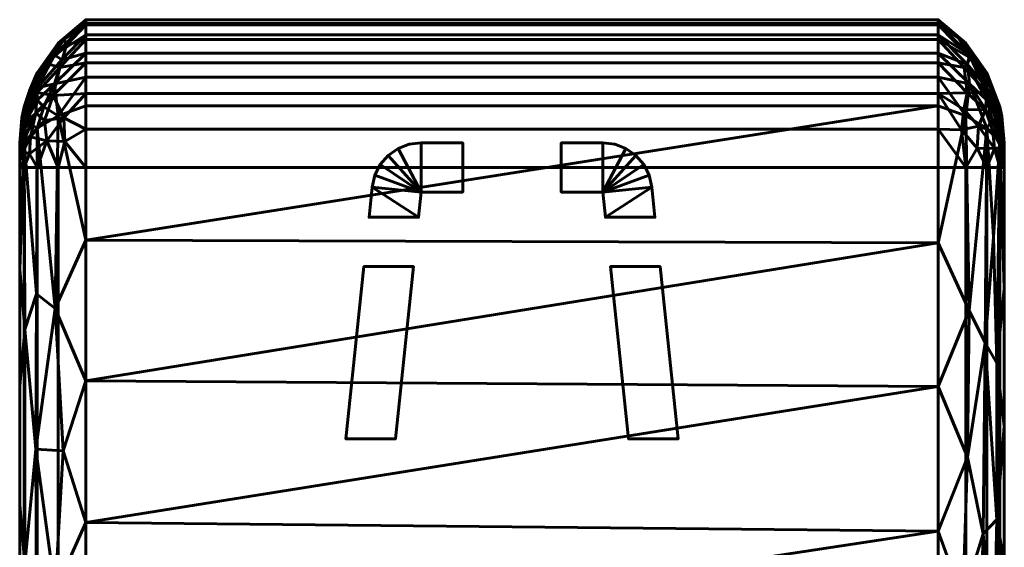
# Model space of a CAD drawing. Header units: millimetres. Extents: x -200 to 200, y -620 to 340.
# Tile 4 of 4: x -200 to 200, y 126 to 340. Entities that reach past the tile are written whole.
import ezdxf

# ---------------------------------------------------------------- set-up
doc = ezdxf.new("R2010")
doc.units = ezdxf.units.MM
doc.layers.add('I-FURN', color=30, linetype='Continuous', lineweight=60)

# ---------------------------------------------------------------- blocks, each defined once
blk = doc.blocks.new('FamilyGeomCombination_20565-View 1')
at = {"layer": 'I-FURN'}
mesh = blk.add_polyface(dxfattribs=at)
corners = [(-173.17, 340, 484.4), (-184.36, 330.41, 484.4), (-192.87, 318.37, 484.4), (-198.19, 304.63, 484.4), (-200, 290, 484.4), (-200, 289.74, 486.66), (-200, 288.98, 488.81), (-200, 287.75, 490.73), (-200, 286.12, 492.31), (-200, 284.17, 493.49), (-198.19, 290.26, 506.79), (-192.87, 295.99, 519.29), (-184.36, 301, 530.22), (-173.17, 305, 538.95), (-173.17, 316.69, 531.88), (-173.17, 326.48, 522.35), (-173.17, 333.86, 510.85), (-173.17, 338.44, 497.98), (-192.87, 312.3, 505.13), (-185.92, 313.92, 519.23), (-197.56, 298.78, 503.69), (-197.56, 305.36, 493.44), (-185.92, 325.8, 500.72), (-192.87, 307.33, 511.34), (-190.23, 304.57, 519.47), (-197.93, 301.56, 498.23), (-182.91, 323.71, 512.45), (-192.87, 315.87, 498.02), (-195.12, 313.16, 490.49)]
mesh.append_faces([[corners[k] for k in face] for face in [(5, 3, 4)]], dxfattribs={"vtx0": -1})
mesh.append_faces([[corners[k] for k in face] for face in [(6, 21, 5), (16, 26, 15), (17, 22, 16), (2, 22, 1), (7, 25, 6)]], dxfattribs={"vtx0": -1, "vtx1": -1})
mesh.append_faces([[corners[k] for k in face] for face in [(23, 19, 18), (25, 21, 6), (15, 26, 19), (20, 8, 10), (19, 12, 14), (21, 3, 5), (18, 26, 22), (23, 20, 24), (25, 18, 21), (25, 7, 20), (23, 18, 25), (22, 17, 1), (19, 24, 12), (11, 24, 20), (27, 22, 28), (20, 23, 25), (21, 18, 27), (19, 23, 24), (19, 26, 18), (22, 26, 16), (21, 27, 28), (27, 18, 22), (21, 28, 3), (2, 28, 22)]], dxfattribs={"vtx0": -1, "vtx1": -1, "vtx2": -1})
mesh.append_faces([[corners[k] for k in face] for face in [(20, 10, 11), (19, 14, 15)]], dxfattribs={"vtx0": -1, "vtx2": -1})
mesh.append_faces([[corners[k] for k in face] for face in [(13, 14, 12)]], dxfattribs={"vtx1": -1})
mesh.append_faces([[corners[k] for k in face] for face in [(7, 8, 20), (11, 12, 24), (2, 3, 28)]], dxfattribs={"vtx1": -1, "vtx2": -1})
mesh.append_faces([[corners[k] for k in face] for face in [(8, 9, 10), (17, 0, 1)]], dxfattribs={"vtx2": -1})
mesh = blk.add_polyface(dxfattribs=at)
corners = [(-173.17, 340, 80), (-184.36, 330.41, 80), (-192.87, 318.37, 80), (-198.19, 304.63, 80), (-200, 290, 80), (-200, 290, 484.4), (-198.19, 304.63, 484.4), (-192.87, 318.37, 484.4), (-184.36, 330.41, 484.4), (-173.17, 340, 484.4)]
mesh.append_faces([[corners[k] for k in face] for face in [(1, 8, 9, 0)]], dxfattribs={"vtx0": -1})
mesh.append_faces([[corners[k] for k in face] for face in [(3, 6, 7, 2), (8, 1, 2, 7)]], dxfattribs={"vtx0": -1, "vtx2": -1})
mesh.append_faces([[corners[k] for k in face] for face in [(4, 5, 6, 3)]], dxfattribs={"vtx2": -1})
mesh = blk.add_polyface(dxfattribs=at)
corners = [(-200, 290, 80), (-198.19, 304.63, 80), (-192.87, 318.37, 80), (-184.36, 330.41, 80), (-173.17, 340, 80), (-173.17, 337.96, 64.47), (-173.17, 331.96, 50), (-173.17, 322.43, 37.57), (-173.17, 310, 28.04), (-173.17, 295.53, 22.04), (-173.17, 280, 20), (-184.36, 280, 29.59), (-192.87, 280, 41.63), (-198.19, 280, 55.37), (-200, 280, 70), (-200, 282.59, 70.34), (-200, 285, 71.34), (-200, 287.07, 72.93), (-200, 288.66, 75), (-200, 289.66, 77.41), (-192.87, 310.44, 56.64), (-195.6, 292.46, 49.92), (-188.98, 322.28, 65.65), (-186.4, 309.24, 41.89), (-197.37, 305.48, 69.44), (-188.98, 290.81, 36.68), (-197.99, 295.46, 59.86), (-183.65, 320.6, 48.85), (-198.44, 298.73, 65.63), (-195.95, 311.13, 74.22), (-182.06, 300.2, 31.23), (-189.87, 299.14, 41.09), (-193.41, 302.2, 49.99), (-195.95, 285.59, 48.83), (-198.77, 286.48, 58.9), (-198.48, 290.76, 59.18), (-199.08, 300.16, 76.32), (-181.68, 290.6, 27.91), (-181.03, 329.68, 59.42), (-181.96, 331.9, 69.87)]
mesh.append_faces([[corners[k] for k in face] for face in [(4, 39, 3), (12, 25, 11), (17, 26, 16), (13, 33, 12), (18, 28, 17), (1, 36, 0), (11, 37, 10), (5, 39, 4)]], dxfattribs={"vtx0": -1, "vtx1": -1})
mesh.append_faces([[corners[k] for k in face] for face in [(32, 31, 21), (24, 22, 20), (17, 28, 26), (29, 24, 36), (31, 30, 25), (28, 18, 24), (27, 20, 22), (39, 38, 22), (21, 34, 35), (28, 20, 26), (23, 27, 7), (20, 27, 23), (38, 6, 27), (33, 13, 34), (29, 2, 22), (37, 25, 30), (26, 20, 32), (25, 33, 21), (37, 30, 9), (1, 29, 36), (24, 29, 22), (20, 28, 24), (30, 23, 8), (21, 31, 25), (31, 23, 30), (23, 31, 32), (23, 32, 20), (35, 26, 32), (12, 33, 25), (21, 33, 34), (21, 35, 32), (15, 34, 13), (35, 16, 26), (35, 34, 16), (19, 36, 24), (37, 11, 25), (5, 38, 39), (22, 38, 27), (3, 39, 22)]], dxfattribs={"vtx0": -1, "vtx1": -1, "vtx2": -1})
mesh.append_faces([[corners[k] for k in face] for face in [(36, 19, 0), (24, 18, 19), (38, 5, 6), (30, 8, 9), (37, 9, 10), (23, 7, 8)]], dxfattribs={"vtx0": -1, "vtx2": -1})
mesh.append_faces([[corners[k] for k in face] for face in [(1, 2, 29), (2, 3, 22), (6, 7, 27), (15, 16, 34)]], dxfattribs={"vtx1": -1, "vtx2": -1})
mesh.append_faces([[corners[k] for k in face] for face in [(13, 14, 15)]], dxfattribs={"vtx2": -1})
mesh = blk.add_polyface(dxfattribs=at)
corners = [(-173.17, 340, 80), (-173.17, 340, 484.4), (173.17, 340, 484.4), (173.17, 340, 80)]
mesh.append_faces([[corners[k] for k in face] for face in [(1, 2, 3, 0)]])
mesh = blk.add_polyface(dxfattribs=at)
corners = [(-173.17, 280, 20), (-173.17, 295.53, 22.04), (-173.17, 310, 28.04), (-173.17, 322.43, 37.57), (-173.17, 331.96, 50), (-173.17, 337.96, 64.47), (-173.17, 340, 80), (173.17, 340, 80), (173.17, 337.96, 64.47), (173.17, 331.96, 50), (173.17, 322.43, 37.57), (173.17, 310, 28.04), (173.17, 295.53, 22.04), (173.17, 280, 20)]
mesh.append_faces([[corners[k] for k in face] for face in [(8, 5, 6, 7)]], dxfattribs={"vtx0": -1})
mesh.append_faces([[corners[k] for k in face] for face in [(12, 1, 2, 11), (11, 2, 3, 10), (9, 4, 5, 8), (4, 9, 10, 3)]], dxfattribs={"vtx0": -1, "vtx2": -1})
mesh.append_faces([[corners[k] for k in face] for face in [(13, 0, 1, 12)]], dxfattribs={"vtx2": -1})
mesh = blk.add_polyface(dxfattribs=at)
corners = [(-173.17, 340, 484.4), (-173.17, 338.44, 497.98), (-173.17, 333.86, 510.85), (-173.17, 326.48, 522.35), (-173.17, 316.69, 531.88), (-173.17, 305, 538.95), (173.17, 305, 538.95), (173.17, 316.69, 531.88), (173.17, 326.48, 522.35), (173.17, 333.86, 510.85), (173.17, 338.44, 497.98), (173.17, 340, 484.4)]
mesh.append_faces([[corners[k] for k in face] for face in [(7, 4, 5, 6)]], dxfattribs={"vtx0": -1})
mesh.append_faces([[corners[k] for k in face] for face in [(10, 1, 2, 9), (9, 2, 3, 8), (8, 3, 4, 7)]], dxfattribs={"vtx0": -1, "vtx2": -1})
mesh.append_faces([[corners[k] for k in face] for face in [(0, 1, 10, 11)]], dxfattribs={"vtx1": -1})
mesh = blk.add_polyface(dxfattribs=at)
corners = [(200, 290, 484.4), (198.19, 304.63, 484.4), (192.87, 318.37, 484.4), (184.36, 330.41, 484.4), (173.17, 340, 484.4), (173.17, 338.44, 497.98), (173.17, 333.86, 510.85), (173.17, 326.48, 522.35), (173.17, 316.69, 531.88), (173.17, 305, 538.95), (184.36, 301, 530.22), (192.87, 295.99, 519.29), (198.19, 290.26, 506.79), (200, 284.17, 493.49), (200, 286.12, 492.31), (200, 287.75, 490.73), (200, 288.98, 488.81), (200, 289.74, 486.66), (192.87, 312.3, 505.13), (197.56, 298.78, 503.69), (185.92, 313.92, 519.23), (185.92, 325.8, 500.72), (197.56, 305.36, 493.44), (192.87, 307.33, 511.34), (195.12, 299.35, 512.01), (185.03, 321.79, 511.22), (198.67, 299.01, 496.6), (192.87, 315.87, 498.02), (190.23, 322.12, 492.13)]
mesh.append_faces([[corners[k] for k in face] for face in [(14, 12, 13), (5, 3, 4)]], dxfattribs={"vtx0": -1})
mesh.append_faces([[corners[k] for k in face] for face in [(6, 21, 5), (16, 26, 15), (17, 22, 16), (2, 22, 1), (7, 25, 6)]], dxfattribs={"vtx0": -1, "vtx1": -1})
mesh.append_faces([[corners[k] for k in face] for face in [(20, 8, 10), (25, 21, 6), (19, 18, 23), (11, 24, 20), (22, 18, 26), (19, 12, 14), (23, 20, 24), (22, 17, 1), (18, 21, 25), (22, 26, 16), (23, 18, 25), (27, 18, 22), (19, 24, 12), (27, 22, 28), (19, 23, 24), (20, 23, 25), (21, 3, 5), (15, 26, 19), (19, 26, 18), (25, 7, 20), (27, 21, 18), (21, 27, 28), (21, 28, 3), (2, 28, 22)]], dxfattribs={"vtx0": -1, "vtx1": -1, "vtx2": -1})
mesh.append_faces([[corners[k] for k in face] for face in [(19, 14, 15)]], dxfattribs={"vtx0": -1, "vtx2": -1})
mesh.append_faces([[corners[k] for k in face] for face in [(7, 8, 20), (10, 11, 20), (11, 12, 24), (2, 3, 28)]], dxfattribs={"vtx1": -1, "vtx2": -1})
mesh.append_faces([[corners[k] for k in face] for face in [(8, 9, 10), (17, 0, 1)]], dxfattribs={"vtx2": -1})
mesh = blk.add_polyface(dxfattribs=at)
corners = [(200, 290, 80), (198.19, 304.63, 80), (192.87, 318.37, 80), (184.36, 330.41, 80), (173.17, 340, 80), (173.17, 340, 484.4), (184.36, 330.41, 484.4), (192.87, 318.37, 484.4), (198.19, 304.63, 484.4), (200, 290, 484.4)]
mesh.append_faces([[corners[k] for k in face] for face in [(1, 8, 9, 0)]], dxfattribs={"vtx0": -1})
mesh.append_faces([[corners[k] for k in face] for face in [(3, 6, 7, 2), (8, 1, 2, 7)]], dxfattribs={"vtx0": -1, "vtx2": -1})
mesh.append_faces([[corners[k] for k in face] for face in [(4, 5, 6, 3)]], dxfattribs={"vtx2": -1})
mesh = blk.add_polyface(dxfattribs=at)
corners = [(173.17, 340, 80), (184.36, 330.41, 80), (192.87, 318.37, 80), (198.19, 304.63, 80), (200, 290, 80), (200, 289.66, 77.41), (200, 288.66, 75), (200, 287.07, 72.93), (200, 285, 71.34), (200, 282.59, 70.34), (200, 280, 70), (198.19, 280, 55.37), (192.87, 280, 41.63), (184.36, 280, 29.59), (173.17, 280, 20), (173.17, 295.53, 22.04), (173.17, 310, 28.04), (173.17, 322.43, 37.57), (173.17, 331.96, 50), (173.17, 337.96, 64.47), (192.87, 310.44, 56.64), (189.53, 296.79, 39.48), (195.95, 309.98, 69.82), (197.35, 296.83, 58.07), (186.36, 324.43, 61.6), (195.95, 287.67, 49.28), (184.88, 310.33, 40.48), (198.44, 298.73, 65.63), (183.64, 320.6, 48.85), (188.98, 323.9, 71.85), (198.91, 288.19, 60.23), (195.37, 294.61, 50.29), (192.3, 303.43, 48.33), (188.98, 287.88, 36.05), (182.55, 295.36, 30), (183.52, 303.56, 34.42), (181.4, 332.56, 70.41), (199.01, 284.16, 59.54), (199.16, 298.47, 72.35), (198.93, 300.87, 75.93)]
mesh.append_faces([[corners[k] for k in face] for face in [(15, 13, 14)]], dxfattribs={"vtx0": -1})
mesh.append_faces([[corners[k] for k in face] for face in [(17, 26, 16), (4, 39, 3), (2, 29, 1), (13, 33, 12), (8, 23, 7), (18, 28, 17), (12, 25, 11), (1, 36, 0), (11, 37, 10), (5, 39, 4)]], dxfattribs={"vtx0": -1, "vtx1": -1})
mesh.append_faces([[corners[k] for k in face] for face in [(31, 30, 25), (26, 17, 28), (24, 22, 20), (26, 20, 32), (20, 27, 23), (24, 36, 29), (27, 20, 22), (34, 35, 21), (24, 29, 22), (33, 13, 34), (37, 30, 9), (39, 38, 22), (29, 2, 22), (38, 6, 27), (28, 18, 24), (7, 23, 27), (37, 25, 30), (32, 31, 21), (21, 25, 33), (20, 28, 24), (1, 29, 36), (28, 20, 26), (30, 23, 8), (21, 31, 25), (31, 23, 30), (23, 31, 32), (23, 32, 20), (35, 26, 32), (12, 33, 25), (21, 33, 34), (21, 35, 32), (15, 34, 13), (35, 16, 26), (35, 34, 16), (19, 36, 24), (37, 11, 25), (5, 38, 39), (22, 38, 27), (3, 39, 22)]], dxfattribs={"vtx0": -1, "vtx1": -1, "vtx2": -1})
mesh.append_faces([[corners[k] for k in face] for face in [(36, 19, 0), (27, 6, 7), (22, 2, 3), (30, 8, 9), (38, 5, 6)]], dxfattribs={"vtx0": -1, "vtx2": -1})
mesh.append_faces([[corners[k] for k in face] for face in [(18, 19, 24), (9, 10, 37), (15, 16, 34)]], dxfattribs={"vtx1": -1, "vtx2": -1})
mesh = blk.add_polyface(dxfattribs=at)
corners = [(-173.17, 305, 538.95), (-184.36, 301, 530.22), (-192.87, 295.99, 519.29), (-198.19, 290.26, 506.79), (-200, 284.17, 493.49), (-200, 238.76, 509.22), (-200, 191.18, 515.98), (-200, 143.19, 513.5), (-200, 96.56, 501.89), (-200, 53.02, 481.58), (-198.19, 45.59, 494.18), (-192.87, 38.6, 506.02), (-184.36, 32.49, 516.38), (-173.17, 27.62, 524.65), (-173.17, 79.88, 549.03), (-173.17, 135.83, 562.96), (-173.17, 193.42, 565.93), (-173.17, 250.51, 557.82), (-193.39, 165.72, 543.24), (-197.97, 118.82, 524.54), (-197.97, 214.29, 529.46), (-185.57, 108.05, 546.17), (-185.57, 222.78, 552.08), (-193.18, 103.36, 533.24), (-193.18, 228.77, 539.7), (-182.3, 164.94, 558.39)]
mesh.append_faces([[corners[k] for k in face] for face in [(14, 12, 13), (5, 3, 4)]], dxfattribs={"vtx0": -1})
mesh.append_faces([[corners[k] for k in face] for face in [(2, 22, 1), (17, 22, 16), (11, 23, 10), (12, 21, 11)]], dxfattribs={"vtx0": -1, "vtx1": -1})
mesh.append_faces([[corners[k] for k in face] for face in [(21, 25, 18), (23, 21, 18), (20, 3, 5), (21, 12, 14), (19, 8, 10), (19, 23, 18), (22, 25, 16), (20, 19, 18), (20, 24, 3), (22, 24, 18), (25, 22, 18), (23, 11, 21), (24, 20, 18), (17, 1, 22), (25, 21, 15), (19, 10, 23), (24, 22, 2)]], dxfattribs={"vtx0": -1, "vtx1": -1, "vtx2": -1})
mesh.append_faces([[corners[k] for k in face] for face in [(20, 5, 6), (25, 15, 16)]], dxfattribs={"vtx0": -1, "vtx2": -1})
mesh.append_faces([[corners[k] for k in face] for face in [(20, 6, 7, 19)]], dxfattribs={"vtx0": -1, "vtx2": -1, "vtx3": -1})
mesh.append_faces([[corners[k] for k in face] for face in [(7, 8, 19), (14, 15, 21), (2, 3, 24)]], dxfattribs={"vtx1": -1, "vtx2": -1})
mesh.append_faces([[corners[k] for k in face] for face in [(8, 9, 10), (17, 0, 1)]], dxfattribs={"vtx2": -1})
mesh = blk.add_polyface(dxfattribs=at)
corners = [(-173.17, 27.62, 524.65), (-173.63, 25.05, 523.12), (-174.83, 22.62, 521.63), (173.17, 22.62, 521.63), (173.17, 75.49, 547.44), (173.17, 132.37, 562.42), (173.17, 191.09, 566.02), (173.17, 249.38, 558.1), (173.17, 305, 538.95), (-173.17, 305, 538.95), (-173.17, 250.51, 557.82), (-173.17, 193.42, 565.93), (-173.17, 135.83, 562.96), (-173.17, 79.88, 549.03), (-23.64, 22.62, 521.63), (-99.24, 22.62, 521.63), (-137.04, 22.62, 521.63)]
mesh.append_faces([[corners[k] for k in face] for face in [(8, 10, 7), (14, 13, 15), (5, 13, 4), (13, 5, 12), (0, 15, 13)]], dxfattribs={"vtx0": -1, "vtx1": -1})
mesh.append_faces([[corners[k] for k in face] for face in [(4, 13, 14)]], dxfattribs={"vtx0": -1, "vtx1": -1, "vtx2": -1})
mesh.append_faces([[corners[k] for k in face] for face in [(7, 10, 11), (6, 11, 12), (11, 6, 7), (12, 5, 6)]], dxfattribs={"vtx0": -1, "vtx2": -1})
mesh.append_faces([[corners[k] for k in face] for face in [(9, 10, 8), (3, 4, 14)]], dxfattribs={"vtx1": -1})
mesh.append_faces([[corners[k] for k in face] for face in [(16, 15, 0), (0, 1, 16)]], dxfattribs={"vtx1": -1, "vtx2": -1})
mesh.append_faces([[corners[k] for k in face] for face in [(1, 2, 16)]], dxfattribs={"vtx2": -1})
mesh = blk.add_polyface(dxfattribs=at)
corners = [(200, 284.17, 493.49), (198.19, 290.26, 506.79), (192.87, 295.99, 519.29), (184.36, 301, 530.22), (173.17, 305, 538.95), (173.17, 249.38, 558.1), (173.17, 191.09, 566.02), (173.17, 132.37, 562.42), (173.17, 75.49, 547.44), (173.17, 22.62, 521.63), (173.01, 21.72, 521.2), (172.59, 20.82, 520.96), (172, 20, 520.89), (180.75, 20, 512.93), (187.88, 20, 503.48), (193.32, 20, 492.97), (197.1, 20, 481.74), (199.3, 20, 470.11), (200, 20, 458.32), (200, 66.86, 489.16), (200, 119.41, 508.78), (200, 175.02, 516.18), (200, 230.87, 511), (177.11, 20, 516.24), (174.55, 20, 518.57), (173.28, 20, 519.73), (172.64, 20, 520.31), (172.32, 20, 520.6), (172.33, 20.45, 520.93), (191.37, 131.25, 542.96), (197.01, 200.55, 534.14), (195.67, 79.07, 519.22), (185.67, 221.95, 552.09), (183.2, 104.64, 547.96), (199.03, 91.18, 511.37), (196.96, 137.12, 531.64), (185.03, 162.45, 555.35), (189.84, 76.54, 530.07), (195.57, 251.78, 529.23), (192.27, 208.82, 544.2)]
mesh.append_faces([[corners[k] for k in face] for face in [(27, 11, 28, 12)]], dxfattribs={"vtx0": -1})
mesh.append_faces([[corners[k] for k in face] for face in [(11, 26, 10), (24, 9, 25), (3, 32, 2), (17, 34, 16), (20, 34, 19), (14, 37, 13)]], dxfattribs={"vtx0": -1, "vtx1": -1})
mesh.append_faces([[corners[k] for k in face] for face in [(8, 13, 33), (37, 31, 29), (34, 31, 16), (30, 22, 1), (13, 37, 33), (6, 36, 32), (33, 29, 36), (31, 37, 15), (29, 33, 37), (39, 2, 32), (7, 33, 36), (5, 32, 3), (2, 39, 38), (35, 34, 20), (34, 35, 31), (29, 35, 39), (35, 29, 31), (30, 35, 21), (32, 36, 39), (19, 34, 17), (38, 30, 1), (39, 30, 38), (30, 39, 35), (29, 39, 36)]], dxfattribs={"vtx0": -1, "vtx1": -1, "vtx2": -1})
mesh.append_faces([[corners[k] for k in face] for face in [(10, 26, 25), (32, 5, 6), (36, 6, 7), (31, 15, 16), (35, 20, 21)]], dxfattribs={"vtx0": -1, "vtx2": -1})
mesh.append_faces([[corners[k] for k in face] for face in [(8, 24, 23, 13)]], dxfattribs={"vtx0": -1, "vtx3": -1})
mesh.append_faces([[corners[k] for k in face] for face in [(0, 1, 22)]], dxfattribs={"vtx1": -1})
mesh.append_faces([[corners[k] for k in face] for face in [(9, 10, 25), (8, 9, 24), (14, 15, 37), (27, 26, 11), (21, 22, 30), (1, 2, 38), (7, 8, 33)]], dxfattribs={"vtx1": -1, "vtx2": -1})
mesh.append_faces([[corners[k] for k in face] for face in [(17, 18, 19), (3, 4, 5)]], dxfattribs={"vtx2": -1})
mesh = blk.add_polyface(dxfattribs=at)
corners = [(-200, 284.17, 493.49), (-200, 286.12, 492.31), (-200, 287.75, 490.73), (-200, 288.98, 488.81), (-200, 289.74, 486.66), (-200, 290, 484.4), (-200, 290, 80), (-200, 289.66, 77.41), (-200, 288.66, 75), (-200, 287.07, 72.93), (-200, 285, 71.34), (-200, 282.59, 70.34), (-200, 280, 70), (-200, -560, 70), (-200, -562.59, 70.34), (-200, -565, 71.34), (-200, -567.07, 72.93), (-200, -568.66, 75), (-200, -569.66, 77.41), (-200, -570, 80), (-200, -570, 484.4), (-200, -569.74, 486.66), (-200, -568.98, 488.81), (-200, -567.75, 490.73), (-200, -566.12, 492.31), (-200, -564.17, 493.49), (-200, -518.76, 509.22), (-200, -471.18, 515.98), (-200, -423.19, 513.5), (-200, -376.56, 501.89), (-200, -333.02, 481.58), (-200, -320.43, 475.86), (-200, -306.91, 472.94), (-200, -293.09, 472.94), (-200, -279.57, 475.86), (-200, -266.98, 481.58), (-200, -218.56, 503.56), (-200, -166.59, 514.81), (-200, -113.41, 514.81), (-200, -61.44, 503.56), (-200, -13.02, 481.58), (-200, -0.43, 475.86), (-200, 13.09, 472.94), (-200, 26.91, 472.94), (-200, 40.43, 475.86), (-200, 53.02, 481.58), (-200, 96.56, 501.89), (-200, 143.19, 513.5), (-200, 191.18, 515.98), (-200, 238.76, 509.22)]
mesh.append_faces([[corners[k] for k in face] for face in [(12, 6, 11), (31, 19, 30)]], dxfattribs={"vtx0": -1, "vtx1": -1})
mesh.append_faces([[corners[k] for k in face] for face in [(20, 28, 29, 19), (46, 5, 6, 45), (12, 42, 43), (19, 15, 16)]], dxfattribs={"vtx0": -1, "vtx2": -1})
mesh.append_faces([[corners[k] for k in face] for face in [(40, 34, 35, 38), (34, 40, 41, 13)]], dxfattribs={"vtx0": -1, "vtx2": -1, "vtx3": -1})
mesh.append_faces([[corners[k] for k in face] for face in [(5, 48, 49, 0), (20, 26, 27, 28), (20, 24, 25, 26), (6, 9, 10, 11), (19, 13, 14, 15)]], dxfattribs={"vtx0": -1, "vtx3": -1})
mesh.append_faces([[corners[k] for k in face] for face in [(37, 38, 35, 36), (39, 40, 38), (18, 19, 16, 17)]], dxfattribs={"vtx1": -1})
mesh.append_faces([[corners[k] for k in face] for face in [(47, 48, 5, 46), (1, 2, 5, 0), (23, 24, 20), (29, 30, 19), (43, 44, 12), (33, 34, 13), (32, 33, 13)]], dxfattribs={"vtx1": -1, "vtx2": -1})
mesh.append_faces([[corners[k] for k in face] for face in [(44, 45, 6, 12), (31, 32, 13, 19)]], dxfattribs={"vtx1": -1, "vtx2": -1, "vtx3": -1})
mesh.append_faces([[corners[k] for k in face] for face in [(41, 42, 12, 13)]], dxfattribs={"vtx1": -1, "vtx3": -1})
mesh.append_faces([[corners[k] for k in face] for face in [(21, 22, 23, 20), (7, 8, 9, 6)]], dxfattribs={"vtx2": -1})
mesh.append_faces([[corners[k] for k in face] for face in [(2, 3, 4, 5)]], dxfattribs={"vtx3": -1})
mesh = blk.add_polyface(dxfattribs=at)
corners = [(200, 20, 458.32), (200, -21.01, 486.09), (200, -66.68, 505.24), (200, -115.24, 515), (200, -164.76, 515), (200, -213.32, 505.24), (200, -258.99, 486.09), (200, -300, 458.32), (200, -346.86, 489.16), (200, -399.41, 508.78), (200, -455.02, 516.18), (200, -510.87, 511), (200, -564.17, 493.49), (200, -566.12, 492.31), (200, -567.75, 490.73), (200, -568.98, 488.81), (200, -569.74, 486.66), (200, -570, 484.4), (200, -570, 80), (200, -569.66, 77.41), (200, -568.66, 75), (200, -567.07, 72.93), (200, -565, 71.34), (200, -562.59, 70.34), (200, -560, 70), (200, 280, 70), (200, 282.59, 70.34), (200, 285, 71.34), (200, 287.07, 72.93), (200, 288.66, 75), (200, 289.66, 77.41), (200, 290, 80), (200, 290, 484.4), (200, 289.74, 486.66), (200, 288.98, 488.81), (200, 287.75, 490.73), (200, 286.12, 492.31), (200, 284.17, 493.49), (200, 230.87, 511), (200, 175.02, 516.18), (200, 119.41, 508.78), (200, 66.86, 489.16)]
mesh.append_faces([[corners[k] for k in face] for face in [(35, 33, 34)]], dxfattribs={"vtx0": -1})
mesh.append_faces([[corners[k] for k in face] for face in [(7, 0, 3, 4)]], dxfattribs={"vtx0": -1, "vtx1": -1, "vtx3": -1})
mesh.append_faces([[corners[k] for k in face] for face in [(31, 41, 0, 25), (18, 23, 24, 7)]], dxfattribs={"vtx0": -1, "vtx2": -1, "vtx3": -1})
mesh.append_faces([[corners[k] for k in face] for face in [(18, 7, 8, 9), (32, 36, 37, 38), (17, 10, 11, 12)]], dxfattribs={"vtx0": -1, "vtx3": -1})
mesh.append_faces([[corners[k] for k in face] for face in [(27, 28, 31, 26), (25, 26, 31), (22, 23, 18, 21), (39, 40, 32, 38), (13, 14, 17, 12)]], dxfattribs={"vtx1": -1, "vtx2": -1})
mesh.append_faces([[corners[k] for k in face] for face in [(24, 25, 0, 7)]], dxfattribs={"vtx1": -1, "vtx2": -1, "vtx3": -1})
mesh.append_faces([[corners[k] for k in face] for face in [(31, 32, 40, 41), (17, 18, 9, 10), (32, 33, 35, 36)]], dxfattribs={"vtx1": -1, "vtx3": -1})
mesh.append_faces([[corners[k] for k in face] for face in [(19, 20, 21, 18), (5, 6, 7, 4)]], dxfattribs={"vtx2": -1})
mesh.append_faces([[corners[k] for k in face] for face in [(28, 29, 30, 31), (0, 1, 2, 3), (14, 15, 16, 17)]], dxfattribs={"vtx3": -1})
mesh = blk.add_polyface(dxfattribs=at)
corners = [(-173.17, -560, 20), (-184.36, -560, 29.59), (-192.87, -560, 41.63), (-198.19, -560, 55.37), (-200, -560, 70), (-200, 280, 70), (-198.19, 280, 55.37), (-192.87, 280, 41.63), (-184.36, 280, 29.59), (-173.17, 280, 20)]
mesh.append_faces([[corners[k] for k in face] for face in [(1, 8, 9, 0)]], dxfattribs={"vtx0": -1})
mesh.append_faces([[corners[k] for k in face] for face in [(3, 6, 7, 2), (8, 1, 2, 7)]], dxfattribs={"vtx0": -1, "vtx2": -1})
mesh.append_faces([[corners[k] for k in face] for face in [(4, 5, 6, 3)]], dxfattribs={"vtx2": -1})
mesh = blk.add_polyface(dxfattribs=at)
corners = [(-173.17, -560, 20), (-173.17, 280, 20), (173.17, 280, 20), (173.17, -560, 20)]
mesh.append_faces([[corners[k] for k in face] for face in [(1, 2, 3, 0)]])
mesh = blk.add_polyface(dxfattribs=at)
corners = [(200, -560, 70), (198.19, -560, 55.37), (192.87, -560, 41.63), (184.36, -560, 29.59), (173.17, -560, 20), (173.17, 280, 20), (184.36, 280, 29.59), (192.87, 280, 41.63), (198.19, 280, 55.37), (200, 280, 70)]
mesh.append_faces([[corners[k] for k in face] for face in [(1, 8, 9, 0)]], dxfattribs={"vtx0": -1})
mesh.append_faces([[corners[k] for k in face] for face in [(3, 6, 7, 2), (8, 1, 2, 7)]], dxfattribs={"vtx0": -1, "vtx2": -1})
mesh.append_faces([[corners[k] for k in face] for face in [(4, 5, 6, 3)]], dxfattribs={"vtx2": -1})

msp = doc.modelspace()

# ---------------------------------------------------------------- block references
at = {"layer": 'I-FURN'}
msp.add_blockref('FamilyGeomCombination_20565-View 1', (0, 0), dxfattribs=at)

# ---------------------------------------------------------------- meshes
mesh = msp.add_polyface(dxfattribs=at)
corners = [(58.08, 259.79), (37.98, 259.79), (36.91, 270), (20, 270), (20, 290), (36.91, 290), (41.75, 289.41), (46.31, 287.66), (50.3, 284.86), (53.5, 281.17), (55.71, 276.83), (56.81, 272.07), (-138.29, -510.21), (-118.18, -510.21), (-120.05, -528.14), (-119.98, -532.91), (-118.77, -537.53), (-116.51, -541.73), (-113.31, -545.27), (-109.37, -547.96), (-104.9, -549.64), (-100.16, -550.21), (-25, -550.21), (-25, -570.21), (-122.35, -570.21), (-127.09, -569.64), (-131.56, -567.96), (-135.5, -565.27), (-138.7, -561.73), (-140.96, -557.53), (-142.17, -552.91), (-142.24, -548.14), (-20, 290), (-20, 270), (-36.91, 270), (-37.98, 259.79), (-58.08, 259.79), (-56.81, 272.07), (-55.71, 276.83), (-53.5, 281.17), (-50.3, 284.86), (-46.31, 287.66), (-41.75, 289.41), (-36.91, 290), (25, -550.21), (100.16, -550.21), (104.9, -549.64), (109.37, -547.96), (113.31, -545.27), (116.51, -541.73), (118.77, -537.53), (119.98, -532.91), (120.05, -528.14), (118.18, -510.21), (138.29, -510.21), (142.24, -548.14), (142.17, -552.91), (140.96, -557.53), (138.7, -561.73), (135.5, -565.27), (131.56, -567.96), (127.09, -569.64), (122.35, -570.21), (25, -570.21), (107.77, -410.21), (100.48, -340.21), (120.58, -340.21), (127.88, -410.21), (-120.58, -340.21), (-100.48, -340.21), (-107.77, -410.21), (-127.88, -410.21), (-112.25, -260.21), (-72.67, 119.79), (-52.56, 119.79), (-92.14, -260.21), (92.14, -260.21), (52.56, 119.79), (72.67, 119.79), (112.25, -260.21), (-67.46, 169.79), (-60.17, 239.79), (-40.06, 239.79), (-47.35, 169.79), (47.35, 169.79), (40.06, 239.79), (60.17, 239.79), (67.46, 169.79)]
mesh.append_faces([[corners[k] for k in face] for face in [(66, 67, 64, 65), (68, 69, 70, 71), (73, 74, 75, 72), (78, 79, 76, 77), (81, 82, 83, 80), (86, 87, 84, 85)]])
mesh.append_faces([[corners[k] for k in face] for face in [(37, 35, 36), (54, 52, 53), (45, 63, 44)]], dxfattribs={"vtx0": -1})
mesh.append_faces([[corners[k] for k in face] for face in [(24, 20, 21), (28, 17, 18, 27), (31, 16, 17, 30), (34, 40, 41), (52, 54, 55, 51)]], dxfattribs={"vtx0": -1, "vtx2": -1})
mesh.append_faces([[corners[k] for k in face] for face in [(2, 9, 10, 11), (2, 7, 8, 9), (18, 25, 26, 27), (17, 28, 29, 30), (34, 41, 42, 43), (34, 38, 39, 40), (48, 58, 59, 60), (48, 60, 61, 62)]], dxfattribs={"vtx0": -1, "vtx3": -1})
mesh.append_faces([[corners[k] for k in face] for face in [(6, 7, 2, 5), (19, 20, 24), (15, 16, 31), (14, 15, 31), (57, 58, 49, 56), (46, 47, 62), (50, 51, 55), (48, 49, 58), (47, 48, 62)]], dxfattribs={"vtx1": -1, "vtx2": -1})
mesh.append_faces([[corners[k] for k in face] for face in [(18, 19, 24, 25), (34, 35, 37, 38), (55, 56, 49, 50), (45, 46, 62, 63)]], dxfattribs={"vtx1": -1, "vtx3": -1})
mesh.append_faces([[corners[k] for k in face] for face in [(12, 13, 14, 31), (32, 33, 34, 43)]], dxfattribs={"vtx2": -1})
mesh.append_faces([[corners[k] for k in face] for face in [(11, 0, 1, 2), (2, 3, 4, 5), (21, 22, 23, 24)]], dxfattribs={"vtx3": -1})
mesh = msp.add_polyface(dxfattribs=at)
corners = [(58.08, 259.79, 20), (56.81, 272.07, 20), (55.71, 276.83, 20), (53.5, 281.17, 20), (50.3, 284.86, 20), (46.31, 287.66, 20), (41.75, 289.41, 20), (36.91, 290, 20), (20, 290, 20), (20, 270, 20), (36.91, 270, 20), (37.98, 259.79, 20), (-138.29, -510.21, 20), (-142.24, -548.14, 20), (-142.17, -552.91, 20), (-140.96, -557.53, 20), (-138.7, -561.73, 20), (-135.5, -565.27, 20), (-131.56, -567.96, 20), (-127.09, -569.64, 20), (-122.35, -570.21, 20), (-25, -570.21, 20), (-25, -550.21, 20), (-100.16, -550.21, 20), (-104.9, -549.64, 20), (-109.37, -547.96, 20), (-113.31, -545.27, 20), (-116.51, -541.73, 20), (-118.77, -537.53, 20), (-119.98, -532.91, 20), (-120.05, -528.14, 20), (-118.18, -510.21, 20), (-20, 290, 20), (-36.91, 290, 20), (-41.75, 289.41, 20), (-46.31, 287.66, 20), (-50.3, 284.86, 20), (-53.5, 281.17, 20), (-55.71, 276.83, 20), (-56.81, 272.07, 20), (-58.08, 259.79, 20), (-37.98, 259.79, 20), (-36.91, 270, 20), (-20, 270, 20), (25, -550.21, 20), (25, -570.21, 20), (122.35, -570.21, 20), (127.09, -569.64, 20), (131.56, -567.96, 20), (135.5, -565.27, 20), (138.7, -561.73, 20), (140.96, -557.53, 20), (142.17, -552.91, 20), (142.24, -548.14, 20), (138.29, -510.21, 20), (118.18, -510.21, 20), (120.05, -528.14, 20), (119.98, -532.91, 20), (118.77, -537.53, 20), (116.51, -541.73, 20), (113.31, -545.27, 20), (109.37, -547.96, 20), (104.9, -549.64, 20), (100.16, -550.21, 20), (107.77, -410.21, 20), (127.88, -410.21, 20), (120.58, -340.21, 20), (100.48, -340.21, 20), (-120.58, -340.21, 20), (-127.88, -410.21, 20), (-107.77, -410.21, 20), (-100.48, -340.21, 20), (-112.25, -260.21, 20), (-92.14, -260.21, 20), (-52.56, 119.79, 20), (-72.67, 119.79, 20), (92.14, -260.21, 20), (112.25, -260.21, 20), (72.67, 119.79, 20), (52.56, 119.79, 20), (-67.46, 169.79, 20), (-47.35, 169.79, 20), (-40.06, 239.79, 20), (-60.17, 239.79, 20), (47.35, 169.79, 20), (67.46, 169.79, 20), (60.17, 239.79, 20), (40.06, 239.79, 20)]
mesh.append_faces([[corners[k] for k in face] for face in [(66, 67, 64, 65), (68, 69, 70, 71), (75, 72, 73, 74), (78, 79, 76, 77), (83, 80, 81, 82), (86, 87, 84, 85)]])
mesh.append_faces([[corners[k] for k in face] for face in [(1, 11, 0), (12, 30, 31), (23, 21, 22)]], dxfattribs={"vtx0": -1})
mesh.append_faces([[corners[k] for k in face] for face in [(10, 4, 5), (30, 12, 13, 29), (46, 62, 63), (50, 59, 60, 49), (53, 58, 59, 52)]], dxfattribs={"vtx0": -1, "vtx2": -1})
mesh.append_faces([[corners[k] for k in face] for face in [(10, 5, 6, 7), (10, 2, 3, 4), (26, 16, 17, 18), (26, 18, 19, 20), (42, 37, 38, 39), (42, 35, 36, 37), (60, 47, 48, 49), (59, 50, 51, 52)]], dxfattribs={"vtx0": -1, "vtx3": -1})
mesh.append_faces([[corners[k] for k in face] for face in [(15, 16, 27, 14), (24, 25, 20), (28, 29, 13), (26, 27, 16), (25, 26, 20), (34, 35, 42, 33), (61, 62, 46), (57, 58, 53), (56, 57, 53)]], dxfattribs={"vtx1": -1, "vtx2": -1})
mesh.append_faces([[corners[k] for k in face] for face in [(10, 11, 1, 2), (13, 14, 27, 28), (23, 24, 20, 21), (60, 61, 46, 47)]], dxfattribs={"vtx1": -1, "vtx3": -1})
mesh.append_faces([[corners[k] for k in face] for face in [(8, 9, 10, 7), (54, 55, 56, 53)]], dxfattribs={"vtx2": -1})
mesh.append_faces([[corners[k] for k in face] for face in [(39, 40, 41, 42), (42, 43, 32, 33), (63, 44, 45, 46)]], dxfattribs={"vtx3": -1})
mesh = msp.add_polyface(dxfattribs=at)
corners = [(-36.91, 290), (-41.75, 289.41), (-46.31, 287.66), (-50.3, 284.86), (-53.5, 281.17), (-55.71, 276.83), (-56.81, 272.07), (-56.81, 272.07, 20), (-55.71, 276.83, 20), (-53.5, 281.17, 20), (-50.3, 284.86, 20), (-46.31, 287.66, 20), (-41.75, 289.41, 20), (-36.91, 290, 20)]
mesh.append_faces([[corners[k] for k in face] for face in [(7, 8, 5, 6), (0, 1, 12, 13)]], dxfattribs={"vtx1": -1})
mesh.append_faces([[corners[k] for k in face] for face in [(8, 9, 4, 5), (3, 4, 9, 10), (10, 11, 2, 3), (11, 12, 1, 2)]], dxfattribs={"vtx1": -1, "vtx3": -1})
mesh = msp.add_polyface(dxfattribs=at)
corners = [(-20, 290), (-36.91, 290), (-36.91, 290, 20), (-20, 290, 20)]
mesh.append_faces([[corners[k] for k in face] for face in [(3, 0, 1, 2)]])
mesh = msp.add_polyface(dxfattribs=at)
corners = [(-20, 270), (-20, 290), (-20, 290, 20), (-20, 270, 20)]
mesh.append_faces([[corners[k] for k in face] for face in [(3, 0, 1, 2)]])
mesh = msp.add_polyface(dxfattribs=at)
corners = [(20, 290), (20, 270), (20, 270, 20), (20, 290, 20)]
mesh.append_faces([[corners[k] for k in face] for face in [(0, 1, 2, 3)]])
mesh = msp.add_polyface(dxfattribs=at)
corners = [(36.91, 290), (20, 290), (20, 290, 20), (36.91, 290, 20)]
mesh.append_faces([[corners[k] for k in face] for face in [(3, 0, 1, 2)]])
mesh = msp.add_polyface(dxfattribs=at)
corners = [(56.81, 272.07), (55.71, 276.83), (53.5, 281.17), (50.3, 284.86), (46.31, 287.66), (41.75, 289.41), (36.91, 290), (36.91, 290, 20), (41.75, 289.41, 20), (46.31, 287.66, 20), (50.3, 284.86, 20), (53.5, 281.17, 20), (55.71, 276.83, 20), (56.81, 272.07, 20)]
mesh.append_faces([[corners[k] for k in face] for face in [(7, 8, 5, 6), (0, 1, 12, 13)]], dxfattribs={"vtx1": -1})
mesh.append_faces([[corners[k] for k in face] for face in [(8, 9, 4, 5), (3, 4, 9, 10), (10, 11, 2, 3), (11, 12, 1, 2)]], dxfattribs={"vtx1": -1, "vtx3": -1})
mesh = msp.add_polyface(dxfattribs=at)
corners = [(-56.81, 272.07), (-58.08, 259.79), (-58.08, 259.79, 20), (-56.81, 272.07, 20)]
mesh.append_faces([[corners[k] for k in face] for face in [(3, 0, 1, 2)]])
mesh = msp.add_polyface(dxfattribs=at)
corners = [(58.08, 259.79), (56.81, 272.07), (56.81, 272.07, 20), (58.08, 259.79, 20)]
mesh.append_faces([[corners[k] for k in face] for face in [(0, 1, 2, 3)]])
mesh = msp.add_polyface(dxfattribs=at)
corners = [(-37.98, 259.79), (-36.91, 270), (-36.91, 270, 20), (-37.98, 259.79, 20)]
mesh.append_faces([[corners[k] for k in face] for face in [(3, 0, 1, 2)]])
mesh = msp.add_polyface(dxfattribs=at)
corners = [(-36.91, 270), (-20, 270), (-20, 270, 20), (-36.91, 270, 20)]
mesh.append_faces([[corners[k] for k in face] for face in [(0, 1, 2, 3)]])
mesh = msp.add_polyface(dxfattribs=at)
corners = [(20, 270), (36.91, 270), (36.91, 270, 20), (20, 270, 20)]
mesh.append_faces([[corners[k] for k in face] for face in [(0, 1, 2, 3)]])
mesh = msp.add_polyface(dxfattribs=at)
corners = [(36.91, 270), (37.98, 259.79), (37.98, 259.79, 20), (36.91, 270, 20)]
mesh.append_faces([[corners[k] for k in face] for face in [(0, 1, 2, 3)]])
mesh = msp.add_polyface(dxfattribs=at)
corners = [(-58.08, 259.79), (-37.98, 259.79), (-37.98, 259.79, 20), (-58.08, 259.79, 20)]
mesh.append_faces([[corners[k] for k in face] for face in [(0, 1, 2, 3)]])
mesh = msp.add_polyface(dxfattribs=at)
corners = [(37.98, 259.79), (58.08, 259.79), (58.08, 259.79, 20), (37.98, 259.79, 20)]
mesh.append_faces([[corners[k] for k in face] for face in [(0, 1, 2, 3)]])
mesh = msp.add_polyface(dxfattribs=at)
corners = [(-60.17, 239.79), (-67.46, 169.79), (-67.46, 169.79, 20), (-60.17, 239.79, 20)]
mesh.append_faces([[corners[k] for k in face] for face in [(0, 1, 2, 3)]])
mesh = msp.add_polyface(dxfattribs=at)
corners = [(-40.06, 239.79), (-60.17, 239.79), (-60.17, 239.79, 20), (-40.06, 239.79, 20)]
mesh.append_faces([[corners[k] for k in face] for face in [(0, 1, 2, 3)]])
mesh = msp.add_polyface(dxfattribs=at)
corners = [(-47.35, 169.79), (-40.06, 239.79), (-40.06, 239.79, 20), (-47.35, 169.79, 20)]
mesh.append_faces([[corners[k] for k in face] for face in [(0, 1, 2, 3)]])
mesh = msp.add_polyface(dxfattribs=at)
corners = [(40.06, 239.79), (47.35, 169.79), (47.35, 169.79, 20), (40.06, 239.79, 20)]
mesh.append_faces([[corners[k] for k in face] for face in [(0, 1, 2, 3)]])
mesh = msp.add_polyface(dxfattribs=at)
corners = [(60.17, 239.79), (40.06, 239.79), (40.06, 239.79, 20), (60.17, 239.79, 20)]
mesh.append_faces([[corners[k] for k in face] for face in [(0, 1, 2, 3)]])
mesh = msp.add_polyface(dxfattribs=at)
corners = [(67.46, 169.79), (60.17, 239.79), (60.17, 239.79, 20), (67.46, 169.79, 20)]
mesh.append_faces([[corners[k] for k in face] for face in [(0, 1, 2, 3)]])
mesh = msp.add_polyface(dxfattribs=at)
corners = [(-67.46, 169.79), (-47.35, 169.79), (-47.35, 169.79, 20), (-67.46, 169.79, 20)]
mesh.append_faces([[corners[k] for k in face] for face in [(3, 0, 1, 2)]])
mesh = msp.add_polyface(dxfattribs=at)
corners = [(47.35, 169.79), (67.46, 169.79), (67.46, 169.79, 20), (47.35, 169.79, 20)]
mesh.append_faces([[corners[k] for k in face] for face in [(0, 1, 2, 3)]])

doc.saveas('drawing.dxf')
